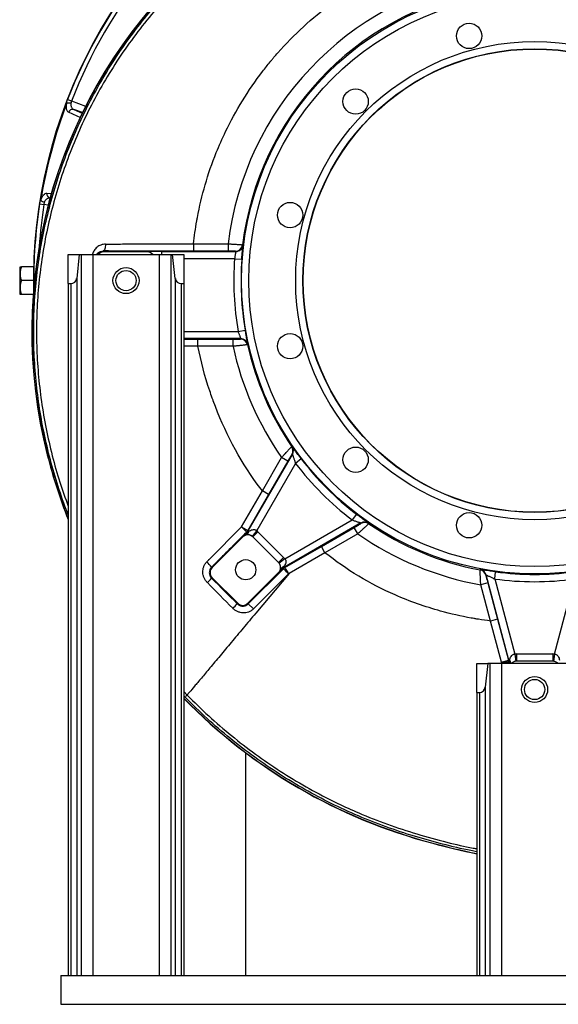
# Model space of a CAD drawing. Header units: millimetres. Extents: x 2157 to 3772, y 1656 to 3856.
# Tile 1 of 7: x 2157 to 2901, y 1656 to 3016. Entities that reach past the tile are written whole.
import ezdxf

# ---------------------------------------------------------------- set-up
doc = ezdxf.new("R2010")
doc.units = ezdxf.units.MM
doc.header["$LTSCALE"] = 2

msp = doc.modelspace()

# ---------------------------------------------------------------- linework, layer by layer
at = {"color": 7, "linetype": 'Continuous', "lineweight": 25}
for p, q in [((2222.8, 2905.9), (2228.3, 2903.8)), ((2184.2, 2761.7), (2190, 2760.8)), ((2271.9, 2696.6), (2273.1, 2695.4)), ((2332.7, 2695.4), (2273.1, 2695.4)), ((2317.5, 2706.5), (2396.9, 2706.5)), ((2332.7, 2695.4), (2332.7, 2695.4)), ((2352.7, 2695.8), (2455.3, 2695.8)), ((2396.9, 2706.5), (2396.9, 2696.5)), ((2396.9, 2706.5), (2444.8, 2706.5)), ((2444.8, 2696.5), (2396.9, 2696.5)), ((2444.8, 2706.5), (2444.8, 2696.5)), ((2455.3, 2695.8), (2454.8, 2696.3)), ((2223.6, 2691.6), (2239, 2691.6)), ((2223.6, 2651.6), (2223.6, 2691.6)), ((2239, 2691.6), (2235.4, 2658.7)), ((2239, 2691.6), (2241.7, 2691.6)), ((2241.7, 2691.6), (2241.7, 1695.6)), ((2241.7, 2691.6), (2257.6, 2691.6)), ((2257.6, 2691.6), (2257.6, 1695.6)), ((2257.6, 2691.6), (2349.6, 2691.6)), ((2349.6, 2691.6), (2349.6, 1695.6)), ((2349.6, 2691.6), (2365.5, 2691.6)), ((2365.5, 2691.6), (2365.5, 1695.6)), ((2365.5, 2691.6), (2368.1, 2691.6)), ((2371.8, 2658.7), (2368.1, 2691.6)), ((2368.1, 2691.6), (2383.6, 2691.6)), ((2383.6, 2691.6), (2383.6, 2651.6)), ((2453.7, 2685.8), (2463.7, 2685.1)), ((2157.2, 2674.6), (2156.6, 2673.6)), ((2156.6, 2673.6), (2156.6, 2637.6)), ((2175.8, 2674.6), (2158.9, 2674.6)), ((2175.6, 2655.6), (2158.9, 2655.6)), ((2235.4, 2658.7), (2235.4, 1695.6)), ((2371.8, 2658.7), (2371.8, 1695.6)), ((2223.6, 2651.6), (2223.6, 1695.6)), ((2223.6, 2651.6), (2227.4, 2651.6)), ((2227.4, 2651.6), (2227.4, 1695.6)), ((2379.8, 2651.6), (2379.8, 1695.6)), ((2379.8, 2651.6), (2383.6, 2651.6)), ((2383.6, 2651.6), (2383.6, 1695.6)), ((2156.6, 2637.6), (2157.2, 2636.6)), ((2175.3, 2636.6), (2158.9, 2636.6)), ((2458.5, 2585.4), (2468.4, 2587.1)), ((2462.1, 2575.4), (2383.6, 2575.4)), ((2383.6, 2574.8), (2403.1, 2574.8)), ((2403.1, 2574.8), (2451.5, 2574.8)), ((2403.1, 2564.8), (2403.1, 2574.8)), ((2451.5, 2574.8), (2451.5, 2564.8)), ((2461.7, 2574.9), (2462.1, 2575.4)), ((2451.5, 2564.8), (2403.1, 2564.8)), ((2195.1, 2414.9), (2194.7, 2414.8)), ((2472.6, 2309.9), (2533.6, 2415.5)), ((2492.2, 2365.1), (2518.7, 2411.1)), ((2527.4, 2406.1), (2518.7, 2411.1)), ((2533.6, 2415.5), (2533, 2415.5)), ((2545.9, 2409.2), (2538, 2403.1)), ((2538, 2403.1), (2484.3, 2310.1)), ((2527.4, 2406.1), (2500.8, 2360.1)), ((2463.4, 2315.3), (2492.2, 2365.1)), ((2500.8, 2360.1), (2472.1, 2310.3)), ((2500.8, 2360.1), (2492.2, 2365.1)), ((2622.1, 2333), (2616.1, 2325)), ((2419, 2270.9), (2463.4, 2315.3)), ((2470.5, 2308.2), (2463.4, 2315.3)), ((2463.4, 2315.3), (2472.1, 2310.3)), ((2628.5, 2320.7), (2522.9, 2259.7)), ((2523.1, 2271.3), (2616.1, 2325)), ((2573.7, 2288.3), (2619, 2314.4)), ((2624, 2305.8), (2619, 2314.4)), ((2628.5, 2320.1), (2628.5, 2320.7)), ((2465.2, 2301.4), (2422.7, 2259)), ((2464.9, 2301.7), (2471, 2307.8)), ((2465.2, 2301.4), (2464.9, 2301.7)), ((2471, 2307.8), (2470.5, 2308.2)), ((2472.1, 2307.2), (2471, 2307.8)), ((2472.1, 2310.3), (2472.6, 2309.9)), ((2472.6, 2309.9), (2473.5, 2309.1)), ((2484.3, 2310.1), (2478.2, 2302.2)), ((2486.1, 2308.5), (2479.1, 2301.4)), ((2479.1, 2301.4), (2479.1, 2301.4)), ((2514.4, 2266.1), (2479.1, 2301.4)), ((2514.4, 2266.1), (2479.1, 2301.4)), ((2486.1, 2308.5), (2521.5, 2273.2)), ((2624, 2305.8), (2578.7, 2279.6)), ((2523.3, 2259.1), (2573.7, 2288.3)), ((2578.7, 2279.6), (2573.7, 2288.3)), ((2521.5, 2273.2), (2514.4, 2266.1)), ((2578.7, 2279.6), (2529, 2250.9)), ((2422, 2259.7), (2422.7, 2259)), ((2514.4, 2266.1), (2514.4, 2266.1)), ((2523.1, 2271.3), (2515.2, 2265.2)), ((2520.8, 2258.1), (2520.2, 2259.1)), ((2522, 2260.5), (2522.9, 2259.7)), ((2522.9, 2259.7), (2523.3, 2259.1)), ((2422, 2244.4), (2422.7, 2245.1)), ((2422.7, 2245.1), (2458.1, 2209.8)), ((2472, 2209.8), (2514.4, 2252.2)), ((2472.7, 2209), (2521.2, 2257.5)), ((2528.3, 2250.5), (2479.8, 2202)), ((2529, 2250.9), (2482.9, 2196)), ((2514.4, 2252.2), (2514.7, 2251.9)), ((2520.8, 2258.1), (2514.7, 2251.9)), ((2521.2, 2257.5), (2520.8, 2258.1)), ((2801.5, 2249), (2801.1, 2248.6)), ((2833.1, 2131.2), (2801.5, 2249)), ((2813.4, 2243.3), (2814.7, 2253.2)), ((2803.8, 2237.9), (2794.1, 2235.3)), ((2807.6, 2185.2), (2794.1, 2235.3)), ((2803.8, 2237.9), (2817.2, 2187.8)), ((2813.4, 2243.3), (2841.2, 2139.6)), ((2896, 2139.6), (2923.8, 2243.3)), ((2457.4, 2209), (2458.1, 2209.8)), ((2472.7, 2209), (2472, 2209.8)), ((2472.7, 2209), (2479.8, 2202)), ((2817.2, 2187.8), (2807.6, 2185.2)), ((2822.7, 2128.5), (2807.6, 2185.2)), ((2817.2, 2187.8), (2832.4, 2131.1)), ((2841.2, 2139.6), (2842.4, 2129.7)), ((2843.6, 2139.7), (2893.6, 2139.7)), ((2843.6, 2139.7), (2843.6, 2129.7)), ((2893.6, 2139.7), (2893.6, 2129.7)), ((2896, 2139.6), (2894.8, 2129.7)), ((2788.6, 2126.6), (2804, 2126.6)), ((2788.6, 2086.6), (2788.6, 2126.6)), ((2804, 2126.6), (2800.4, 2093.7)), ((2806.7, 2126.6), (2804, 2126.6)), ((2806.7, 2126.6), (2806.7, 1695.6)), ((2822.6, 2126.6), (2806.7, 2126.6)), ((2822.6, 2126.6), (2822.6, 1695.6)), ((2914.6, 2126.6), (2822.6, 2126.6)), ((2822.7, 2128.5), (2832.4, 2131.1)), ((2832.7, 2128.5), (2822.7, 2128.5)), ((2832.4, 2131.1), (2833.1, 2131.2)), ((2833.4, 2128.6), (2832.7, 2128.5)), ((2833.1, 2131.2), (2834.3, 2131.2)), ((2834.6, 2128.9), (2833.4, 2128.6)), ((2843.6, 2129.7), (2843.6, 2129.7)), ((2893.6, 2129.7), (2843.6, 2129.7)), ((2893.6, 2129.7), (2843.6, 2129.7)), ((2893.6, 2129.7), (2893.6, 2129.7)), ((2788.6, 2086.6), (2788.6, 1695.6)), ((2788.6, 2086.6), (2792.4, 2086.6)), ((2792.4, 2086.6), (2792.4, 1695.6)), ((2800.4, 2093.7), (2800.4, 1695.6)), ((2468.6, 2003.5), (2468.6, 1695.6)), ((2727.8, 1878.5), (2727.7, 1878.1)), ((2213.6, 1695.6), (3523.6, 1695.6)), ((2213.6, 1695.6), (2213.6, 1655.6)), ((2213.6, 1655.6), (3523.6, 1655.6))]:
    msp.add_line(p, q, dxfattribs=at)
at = {"color": 8, "linetype": 'Continuous', "lineweight": 25}
for p, q in [((2228.3, 2903.8), (2247.8, 2896.7)), ((2231.4, 2892), (2242.9, 2886.8)), ((2243.3, 2887.7), (2231.4, 2892)), ((2195.9, 2759.8), (2190, 2760.8)), ((2352.7, 2695.8), (2352.7, 2691.6)), ((2453.7, 2685.8), (2383.6, 2685.8)), ((2383.6, 2585.4), (2458.5, 2585.4)), ((2403.1, 2564.8), (2383.6, 2564.8)), ((2822.7, 2126.6), (2822.7, 2128.5)), ((2832.7, 2128.5), (2832.7, 2126.6)), ((2833.4, 2126.6), (2833.4, 2128.6)), ((2834.2, 2126.6), (2834.6, 2128.9)), ((2385.2, 2080.2), (2383.6, 2081.9))]:
    msp.add_line(p, q, dxfattribs=at)
at = {"color": 8, "linetype": 'Continuous', "lineweight": 25, "flags": 128}
for points in [[(2240.3, 2881), (2236.1, 2882.8), (2224.2, 2888.2)], [(2194.3, 2776.3), (2199.3, 2775.8), (2200.6, 2775.7)], [(2383.6, 2087.9), (2388.1, 2083), (2388.1, 2083), (2388.1, 2083)]]:
    msp.add_lwpolyline(points, dxfattribs=at)
at = {"color": 7, "linetype": 'Continuous', "lineweight": 25, "flags": 128}
for points in [[(2275.3, 2706), (2275.2, 2704.2), (2274.9, 2702.4), (2274.6, 2700.8), (2274.2, 2699.4), (2273.7, 2698.2), (2273.1, 2697.3), (2272.5, 2696.8), (2271.9, 2696.6)], [(2455.3, 2695.8), (2457.1, 2695.9), (2458, 2696.2)], [(2464.8, 2705.1), (2465.1, 2704.7), (2465.2, 2704.6)], [(2471.9, 2567.6), (2471.6, 2567.3), (2471.5, 2567.1)], [(2532.6, 2426.1), (2533, 2426.2), (2533.2, 2426.2)], [(2639.1, 2320.2), (2639.1, 2319.8), (2639.1, 2319.7)], [(2523.3, 2259.1), (2523.4, 2258.9), (2523.7, 2258.4), (2524.1, 2257.6), (2524.8, 2256.5), (2525.5, 2255.2), (2526.4, 2253.7), (2527.3, 2252.1), (2528.3, 2250.5)], [(2528.3, 2250.5), (2526.9, 2251.8), (2525.6, 2253.1), (2524.4, 2254.4), (2523.3, 2255.4), (2522.4, 2256.3), (2521.8, 2257), (2521.4, 2257.4), (2521.2, 2257.5)], [(2529, 2250.9), (2528.6, 2250.7), (2528.3, 2250.5)], [(2793.3, 2255.8), (2793.6, 2256.1), (2793.7, 2256.2)]]:
    msp.add_lwpolyline(points, dxfattribs=at)
at = {"color": 7, "linetype": 'Continuous', "lineweight": 25}
for centre, radius in [((2868.6, 2655.6), 405.2), ((2868.6, 2655.6), 395.2), ((2778, 2993.7), 17.5), ((2868.6, 2655.6), 330.4), ((2868.6, 2655.6), 320.4), ((2868.6, 2655.6), 320), ((2621.1, 2903.1), 17.5), ((2530.5, 2746.2), 17.5), ((2303.6, 2655.6), 18), ((2303.6, 2655.6), 14), ((2530.5, 2565), 17.5), ((2621.1, 2408.1), 17.5), ((2778, 2317.5), 17.5), ((2469.1, 2256.1), 14), ((2868.6, 2090.6), 18), ((2868.6, 2090.6), 14)]:
    msp.add_circle(centre, radius, dxfattribs=at)
for centre, radius, start, end in [((2868.6, 2655.6), 693, 122.1692, 181.1429), ((2868.6, 2655.6), 692.6, 141.1846, 158.8154), ((2868.6, 2655.6), 686.7, 141.1846, 158.8154), ((2868.6, 2655.6), 426.8, 100.0469, 173.1595), ((2863.2, 2585.1), 689.8, 135.6384, 194.2882), ((2863.2, 2585.1), 689.5, 135.6384, 194.2882), ((2868.6, 2655.6), 406.8, 100.6647, 173.0184), ((2868.6, 2655.6), 691.8, 159.2484, 170.7516), ((2224.3, 2889.6), 11.4, 74.4553, 103.6138), ((2229.8, 2886.4), 5.84, 73.9259, 161.8033), ((2200, 2775.2), 5.84, 168.1967, 256.0741), ((2193.6, 2775.1), 11.4, 226.3862, 255.5447), ((2454.8, 2706.3), 10, 270.0176, 353.0008), ((2868.6, 2655.6), 416, 175.8406, 189.7113), ((2868.6, 2655.6), 406, 175.8406, 189.7113), ((2227.4, 2659.6), 8, 270, 353.6217), ((2379.8, 2659.6), 8, 186.3783, 270), ((2461.7, 2564.9), 10, 12.5785, 89.9844), ((2462.1, 2565.4), 10, 12.5236, 89.9844), ((2868.6, 2655.6), 426.8, 192.2875, 214.9531), ((2868.6, 2655.6), 406.8, 192.5629, 214.3353), ((2524.4, 2420.5), 10, 330.0118, 34.3235), ((2525, 2420.5), 10, 330.0118, 34.3666), ((2916.5, 2598.6), 744.8, 194.2882, 201.5156), ((2916.5, 2598.6), 744.5, 194.2882, 201.4473), ((2868.6, 2655.6), 406, 217.3741, 232.6259), ((2868.6, 2655.6), 416, 217.3741, 232.6259), ((2633.5, 2312), 10, 55.6334, 119.9882), ((2633.5, 2311.4), 10, 55.6765, 119.9882), ((2868.6, 2655.6), 406.8, 235.6647, 259.3353), ((2472.1, 2294.5), 9.83, 45, 135), ((2466.3, 2310.9), 7.45, 291.1514, 345.2859), ((2466.9, 2309.1), 5.48, 291.8952, 340.1205), ((2463.4, 2315.3), 10, 315.0023, 329.9977), ((2464, 2314.9), 10, 315.0023, 329.9977), ((2463.9, 2315), 11.3, 316.6226, 328.3774), ((2472.1, 2294.5), 9.83, 45, 52.0101), ((2472.1, 2294.5), 19.8, 45, 52.0101), ((2868.6, 2655.6), 426.8, 235.0469, 259.9531), ((2507.5, 2259.1), 19.8, 37.9899, 45), ((2367.9, 2216.3), 69.4, 38.7395, 46.9541), ((2429.7, 2252.1), 9.83, 135, 225), ((2507.5, 2259.1), 9.83, 315, 45), ((2507.5, 2259.1), 9.83, 37.9899, 45), ((2523.9, 2253.3), 7.45, 104.7141, 158.8486), ((2522.1, 2253.9), 5.48, 109.8795, 158.1048), ((2528, 2250.9), 11.3, 121.6226, 133.3774), ((2527.9, 2251), 10, 120.0023, 134.9977), ((2528.3, 2250.5), 10, 120.0023, 134.9977), ((2791.4, 2246), 10, 15.0118, 79.3235), ((2791.8, 2246.4), 10, 15.0118, 79.3666), ((2868.6, 2655.6), 406, 262.3741, 277.6259), ((2343, 2314), 105.3, 314.0181, 318.6277), ((2868.6, 2655.6), 416, 262.3741, 277.6259), ((2177.3, 2479.4), 389.3, 314.7191, 316.0071), ((2465, 2216.7), 9.83, 225, 315), ((2843.6, 2119.9), 19.8, 90, 97.0101), ((2893.6, 2119.9), 19.8, 82.9899, 90), ((2822.7, 2128.5), 10, 0.0023, 14.9977), ((2823.4, 2128.6), 10, 0.0023, 14.9977), ((2823.3, 2128.6), 11.3, 1.6226, 13.3774), ((2843.6, 2119.9), 9.83, 90, 137.0075), ((2843.6, 2119.9), 9.83, 90, 97.0101), ((2893.6, 2119.9), 9.83, 42.9925, 90), ((2893.6, 2119.9), 9.83, 82.9899, 90), ((2792.4, 2094.6), 8, 270, 353.6217), ((2916.5, 2598.6), 744.5, 224.2887, 255.318), ((2916.5, 2598.6), 744.8, 224.3162, 255.3178), ((2944.8, 2661), 812.4, 254.5022, 258.9147), ((2944.8, 2661), 812.1, 254.502, 258.9099)]:
    msp.add_arc(centre, radius, start, end, dxfattribs=at)
at = {"color": 8, "linetype": 'Continuous', "lineweight": 25}
for centre, radius, start, end in [((2868.6, 2655.6), 692.8, 122.2039, 180.9552), ((2868.6, 2655.6), 692.6, 171.1846, 180.7835), ((2868.6, 2655.6), 686.7, 171.1846, 176.0464), ((2332.7, 2685.4), 10, 38.1136, 89.9797), ((2455.3, 2705.8), 10, 285.614, 353.0613), ((2827.2, 2127.2), 8.05, 355.481, 29.1551), ((2828.5, 2126.3), 6.55, 2.6862, 23.0928)]:
    msp.add_arc(centre, radius, start, end, dxfattribs=at)
at = {"color": 7, "linetype": 'Continuous', "lineweight": 25}
for centre, major_axis, ratio, start_param, end_param in [((2273.1, 2685.4), (7.07, -7.07), 0.999695, 2.356347, 3.261566), ((2352.7, 2695.4), (20, 0), 0.017455, 1.570796, 3.124139), ((2332.7, 2685.4), (7.07, 7.07), 0.999695, 6.163212, 7.068431)]:
    msp.add_ellipse(centre, major_axis=major_axis, ratio=ratio, start_param=start_param, end_param=end_param, dxfattribs=at)
at = {"color": 8, "linetype": 'Continuous', "lineweight": 25}
for points, knots in [([(2223.6, 2332.8), (2222.7, 2334.9), (2217, 2349), (2208.2, 2375.6), (2197.5, 2412.6), (2188.9, 2450.1), (2182.4, 2488.2), (2178, 2526.6), (2175.9, 2565.4), (2175.8, 2604.1), (2178, 2642.8), (2182.3, 2681.1), (2188.7, 2719), (2197.3, 2756.5), (2208, 2793.5), (2220.6, 2829.9), (2235.3, 2865.4), (2252.2, 2900.6), (2271.4, 2935.3), (2293, 2969.5), (2316.5, 3002.3), (2341.9, 3033.7), (2367.7, 3061.9), (2393.5, 3087), (2419.2, 3109.2), (2446.2, 3129.8), (2474.2, 3149), (2503.2, 3166.5), (2533.1, 3182.5), (2563.9, 3196.8), (2595.4, 3209.4), (2627.6, 3220.4), (2649.4, 3226.2), (2660.3, 3229.1)], [0, 0, 0, 0, 0.006207, 0.040454, 0.07465, 0.108754, 0.143023, 0.177401, 0.211834, 0.246268, 0.280646, 0.314916, 0.348953, 0.383095, 0.417292, 0.451488, 0.485631, 0.519667, 0.555438, 0.591303, 0.627197, 0.663058, 0.698826, 0.728896, 0.759037, 0.789208, 0.819361, 0.849441, 0.879508, 0.909642, 0.939799, 0.969933, 1, 1, 1, 1]), ([(2661.3, 3225.2), (2661.3, 3225.2), (2650.4, 3222.5), (2628.8, 3216.5), (2596.8, 3205.7), (2565.5, 3193.1), (2534.9, 3178.9), (2505.2, 3163.1), (2476.4, 3145.6), (2448.6, 3126.6), (2421.8, 3106.1), (2396.2, 3084.1), (2370.5, 3059.1), (2345, 3031.1), (2319.7, 2999.9), (2296.3, 2967.2), (2274.8, 2933.3), (2255.7, 2898.8), (2238.9, 2863.8), (2224.4, 2828.4), (2211.8, 2792.3), (2201.2, 2755.5), (2192.6, 2718.2), (2186.2, 2680.5), (2181.9, 2642.4), (2179.8, 2604), (2179.8, 2565.5), (2182, 2527), (2186.3, 2488.7), (2192.8, 2450.9), (2201.4, 2413.6), (2211.5, 2377.9), (2219.7, 2354.9), (2223.6, 2343.9)], [0, 0, 0, 0, 0, 0.030335, 0.060739, 0.091165, 0.121568, 0.151903, 0.182246, 0.212663, 0.243098, 0.273502, 0.303834, 0.339944, 0.376148, 0.412386, 0.448594, 0.484707, 0.51907, 0.55354, 0.588065, 0.62259, 0.65706, 0.691424, 0.726022, 0.76073, 0.795493, 0.830257, 0.864964, 0.899561, 0.934005, 0.968542, 1, 1, 1, 1]), ([(2275.3, 2706), (2275.3, 2706), (2273.1, 2706), (2268.9, 2705.2), (2263.5, 2702), (2259.7, 2697.5), (2257.6, 2693.9), (2257.3, 2691.9), (2257.3, 2691.8)], [0, 0, 0, 0, 0.000948, 0.272942, 0.525832, 0.760001, 0.991967, 1, 1, 1, 1]), ([(2263.2, 2691.6), (2263.3, 2691.9), (2263.9, 2693.1), (2265.7, 2694.7), (2268.5, 2696.3), (2270.7, 2696.5), (2271.9, 2696.6)], [0, 0, 0, 0, 0.06853, 0.337649, 0.650269, 1, 1, 1, 1]), ([(2842.4, 2129.7), (2841.8, 2129.6), (2841, 2129.4), (2839.3, 2128.9), (2837.6, 2127.9), (2836.8, 2127.1), (2836.4, 2126.6)], [0, 0, 0, 0, 0.180931, 0.291722, 0.625971, 1, 1, 1, 1]), ([(2900.8, 2126.6), (2900.4, 2127.1), (2899.6, 2127.9), (2897.7, 2128.9), (2896, 2129.5), (2895.1, 2129.6), (2894.8, 2129.7)], [0, 0, 0, 0, 0.373983, 0.708192, 0.889802, 1, 1, 1, 1]), ([(2388.1, 2083), (2388.1, 2083), (2397.8, 2073.1), (2417.7, 2053.8), (2449.2, 2026.6), (2482.3, 2001.1), (2516.7, 1977.5), (2552.3, 1956), (2579.1, 1941.7), (2603.5, 1929.8), (2628.6, 1918.3), (2665.1, 1904.1), (2705.8, 1890.7), (2745.4, 1879.9), (2773.1, 1873.2), (2787, 1870.8), (2788.6, 1870.5)], [0, 0, 0, 0, 0, 0.090151, 0.180588, 0.271169, 0.361748, 0.452182, 0.54233, 0.559676, 0.629073, 0.721954, 0.814924, 0.90785, 0.989489, 1, 1, 1, 1]), ([(2788.6, 1866.5), (2785.9, 1867), (2770, 1869.8), (2741.2, 1876.9), (2702, 1887.6), (2663.1, 1900.5), (2624.7, 1915.6), (2587.2, 1932.9), (2550.8, 1952.2), (2515.4, 1973.5), (2481, 1997), (2447.6, 2022.6), (2415.4, 2050.3), (2395.3, 2070.2), (2385.2, 2080.2)], [0, 0, 0, 0, 0.01763, 0.104635, 0.191603, 0.280534, 0.369533, 0.458463, 0.547398, 0.636402, 0.725337, 0.816866, 0.90847, 1, 1, 1, 1])]:
    msp.add_open_spline(points, degree=3, knots=knots, dxfattribs=at)
at = {"color": 7, "linetype": 'Continuous', "lineweight": 25}
for points, knots in [([(2396.9, 2706.5), (2398.1, 2717), (2399.8, 2729.1), (2407.5, 2771.6), (2419.5, 2813.1), (2449.6, 2881), (2475.3, 2922.9), (2500.1, 2954.4), (2505.4, 2960.8), (2508.9, 2965.1), (2533.7, 2993.6), (2594.2, 3049.3), (2664, 3086.7), (2706.3, 3101.4)], [0.4938943, 0.4938943, 0.4938943, 0.4938943, 0.5262753, 0.53125, 0.625, 0.65625, 0.75, 0.765625, 0.7690957, 0.7734375, 0.78125, 0.875, 1, 1, 1, 1]), ([(2224.2, 2888.2), (2223.6, 2888.5), (2223, 2889), (2222.3, 2890.1), (2222.1, 2890.5), (2221.7, 2891.4), (2221.6, 2891.9), (2221.3, 2893), (2221.2, 2893.6), (2221.1, 2894.9), (2221.1, 2895.5), (2221.1, 2896.9), (2221.2, 2897.6), (2221.3, 2899.2), (2221.5, 2899.9), (2221.6, 2900.7)], [0, 0, 0, 0, 0.25, 0.25, 0.375, 0.375, 0.5, 0.5, 0.625, 0.625, 0.75, 0.75, 0.875, 0.875, 1, 1, 1, 1]), ([(2221.6, 2900.7), (2221.6, 2901.1), (2221.7, 2901.5), (2221.8, 2902.3), (2221.9, 2902.8), (2222.1, 2903.6), (2222.2, 2904.1), (2222.5, 2905), (2222.7, 2905.4), (2222.8, 2905.9)], [0, 0, 0, 0, 0.25, 0.25, 0.5, 0.5, 0.75, 0.75, 1, 1, 1, 1]), ([(2227.4, 2900.6), (2227.3, 2900.1), (2227.3, 2899.6), (2227.3, 2898.5), (2227.4, 2898), (2227.5, 2897.1), (2227.6, 2896.6), (2227.9, 2895.8), (2228.1, 2895.4), (2228.5, 2894.7), (2228.7, 2894.3), (2229.1, 2893.7), (2229.4, 2893.4), (2230.2, 2892.7), (2230.8, 2892.3), (2231.4, 2892)], [0, 0, 0, 0, 0.125, 0.125, 0.25, 0.25, 0.375, 0.375, 0.5, 0.5, 0.625, 0.625, 0.75, 0.75, 1, 1, 1, 1]), ([(2228.3, 2903.8), (2228.1, 2903.2), (2227.9, 2902.7), (2227.6, 2901.7), (2227.5, 2901.2), (2227.4, 2900.6)], [0, 0, 0, 0, 0.5, 0.5, 1, 1, 1, 1]), ([(2185.7, 2766.8), (2186, 2767.6), (2186.3, 2768.3), (2186.9, 2769.7), (2187.2, 2770.4), (2187.9, 2771.6), (2188.2, 2772.2), (2189, 2773.2), (2189.3, 2773.7), (2190.5, 2774.9), (2191.2, 2775.5), (2192.8, 2776.3), (2193.5, 2776.4), (2194.3, 2776.3)], [0, 0, 0, 0, 0.125, 0.125, 0.25, 0.25, 0.375, 0.375, 0.5, 0.5, 0.75, 0.75, 1, 1, 1, 1]), ([(2184.2, 2761.7), (2184.3, 2762.2), (2184.4, 2762.7), (2184.6, 2763.6), (2184.7, 2764.1), (2184.9, 2764.9), (2185.1, 2765.4), (2185.4, 2766.1), (2185.6, 2766.5), (2185.7, 2766.8)], [0, 0, 0, 0, 0.25, 0.25, 0.5, 0.5, 0.75, 0.75, 1, 1, 1, 1]), ([(2190.8, 2764), (2190.6, 2763.5), (2190.4, 2763), (2190.2, 2761.9), (2190.1, 2761.4), (2190, 2760.8)], [0, 0, 0, 0, 0.5, 0.5, 1, 1, 1, 1]), ([(2198.6, 2769.5), (2197.9, 2769.6), (2197.2, 2769.5), (2195.8, 2769.2), (2195.1, 2768.9), (2194, 2768.2), (2193.7, 2767.9), (2193, 2767.4), (2192.7, 2767), (2192.1, 2766.3), (2191.8, 2765.9), (2191.2, 2765), (2191, 2764.5), (2190.8, 2764)], [0, 0, 0, 0, 0.25, 0.25, 0.5, 0.5, 0.625, 0.625, 0.75, 0.75, 0.875, 0.875, 1, 1, 1, 1]), ([(2396.9, 2696.5), (2375.9, 2696.5), (2349.7, 2696.5), (2323.4, 2696.5), (2316.9, 2696.5), (2315.6, 2696.5), (2312.9, 2696.5), (2311.6, 2696.5), (2307.7, 2696.5), (2305.1, 2696.5), (2297.2, 2696.5), (2292.1, 2696.5), (2281.9, 2696.5), (2276.9, 2696.6), (2271.9, 2696.6)], [0, 0, 0, 0, 0.5, 0.625, 0.625, 0.65625, 0.65625, 0.6875, 0.6875, 0.75, 0.75, 0.875, 0.875, 1, 1, 1, 1]), ([(2275.3, 2706), (2282.1, 2706.1), (2289, 2706.1), (2299.6, 2706.2), (2303.1, 2706.3), (2308.5, 2706.3), (2310.3, 2706.4), (2313, 2706.4), (2314.3, 2706.4), (2315.9, 2706.4), (2316.6, 2706.4), (2317.1, 2706.4), (2317.3, 2706.5), (2317.5, 2706.5)], [0, 0, 0, 0, 0.5, 0.5, 0.75, 0.75, 0.875, 0.875, 0.9375, 0.96875, 0.984375, 0.984375, 1, 1, 1, 1]), ([(2444.8, 2706.5), (2446.1, 2706.4), (2447.4, 2706.3), (2449.3, 2706.2), (2449.9, 2706.1), (2451.1, 2706.1), (2451.7, 2706), (2453.5, 2705.9), (2454.7, 2705.8), (2456.8, 2705.7), (2457.9, 2705.6), (2459.7, 2705.5), (2460.5, 2705.4), (2461.6, 2705.3), (2462, 2705.3), (2462.6, 2705.3), (2462.9, 2705.3), (2463.6, 2705.2), (2464, 2705.2), (2464.6, 2705.1), (2464.7, 2705.1), (2464.8, 2705.1)], [0, 0, 0, 0, 0.125, 0.125, 0.1875, 0.1875, 0.25, 0.25, 0.375, 0.375, 0.5, 0.5, 0.625, 0.625, 0.6875, 0.6875, 0.75, 0.75, 0.875, 0.875, 1, 1, 1, 1]), ([(2454.8, 2696.3), (2454.8, 2696.3), (2454.8, 2696.3), (2454.5, 2696.3), (2454.3, 2696.3), (2453.9, 2696.4), (2453.7, 2696.4), (2453.4, 2696.4), (2453.3, 2696.4), (2452.7, 2696.4), (2452.3, 2696.4), (2451.4, 2696.4), (2450.8, 2696.4), (2449.8, 2696.4), (2449.2, 2696.4), (2448.3, 2696.4), (2448, 2696.4), (2447.3, 2696.4), (2447, 2696.4), (2446.1, 2696.5), (2445.4, 2696.5), (2444.8, 2696.5)], [0, 0, 0, 0, 0.125, 0.125, 0.25, 0.25, 0.3125, 0.3125, 0.375, 0.375, 0.5, 0.5, 0.625, 0.625, 0.75, 0.75, 0.8125, 0.8125, 0.875, 0.875, 1, 1, 1, 1]), ([(2455.3, 2695.8), (2455.3, 2695.8), (2455.3, 2695.7), (2455.3, 2695.5), (2455.3, 2695.4), (2455.3, 2695.2), (2455.2, 2695.1), (2455.2, 2694.7), (2455.1, 2694.4), (2455, 2693.7), (2454.9, 2693.2), (2454.8, 2692.3), (2454.7, 2691.8), (2454.5, 2690.7), (2454.4, 2690.2), (2454.2, 2689), (2454.1, 2688.4), (2453.9, 2687.1), (2453.8, 2686.4), (2453.7, 2685.8)], [0, 0, 0, 0, 0.125, 0.125, 0.1875, 0.1875, 0.25, 0.25, 0.375, 0.375, 0.5, 0.5, 0.625, 0.625, 0.75, 0.75, 0.875, 0.875, 1, 1, 1, 1]), ([(2463.7, 2685.1), (2463.7, 2686.3), (2463.8, 2687.6), (2464, 2690.1), (2464.1, 2691.4), (2464.3, 2693.1), (2464.3, 2693.7), (2464.4, 2694.8), (2464.5, 2695.4), (2464.6, 2697), (2464.7, 2697.9), (2464.9, 2699.7), (2464.9, 2700.5), (2465.1, 2701.9), (2465.1, 2702.5), (2465.2, 2703.3), (2465.2, 2703.5), (2465.2, 2703.9), (2465.2, 2704), (2465.2, 2704.4), (2465.2, 2704.6), (2465.2, 2704.6)], [0, 0, 0, 0, 0.125, 0.125, 0.25, 0.25, 0.3125, 0.3125, 0.375, 0.375, 0.5, 0.5, 0.625, 0.625, 0.75, 0.75, 0.8125, 0.8125, 0.875, 0.875, 1, 1, 1, 1]), ([(2157.3, 2674.6), (2157.3, 2674.6), (2157.2, 2674.6), (2158.1, 2674.6), (2158.9, 2674.6)], [0, 0, 0, 0, 0.2513592, 1, 1, 1, 1]), ([(2158.9, 2674.6), (2158.3, 2673.1), (2157.9, 2671.5), (2157.3, 2668.3), (2157.2, 2666.7), (2157.2, 2664.3), (2157.2, 2663.5), (2157.4, 2661.9), (2157.5, 2661.1), (2157.9, 2658.7), (2158.3, 2657.2), (2158.9, 2655.6)], [0, 0, 0, 0, 0.25, 0.25, 0.5, 0.5, 0.625, 0.625, 0.75, 0.75, 1, 1, 1, 1]), ([(2158.9, 2655.6), (2158.3, 2654.1), (2157.9, 2652.5), (2157.3, 2649.3), (2157.2, 2647.7), (2157.2, 2645.3), (2157.2, 2644.5), (2157.4, 2642.9), (2157.5, 2642.1), (2157.9, 2639.7), (2158.3, 2638.2), (2158.9, 2636.6)], [0, 0, 0, 0, 0.25, 0.25, 0.5, 0.5, 0.625, 0.625, 0.75, 0.75, 1, 1, 1, 1]), ([(2158.9, 2636.6), (2158.1, 2636.6), (2157.2, 2636.6), (2157.3, 2636.6), (2157.3, 2636.6)], [0, 0, 0, 0, 0.7486279, 1, 1, 1, 1]), ([(2458.5, 2585.4), (2458.8, 2584.8), (2459, 2584.2), (2459.4, 2582.9), (2459.6, 2582.3), (2460.1, 2581.2), (2460.3, 2580.6), (2460.7, 2579.5), (2460.9, 2579), (2461.2, 2578.1), (2461.4, 2577.7), (2461.7, 2576.9), (2461.8, 2576.6), (2462, 2576), (2462, 2575.8), (2462.1, 2575.5), (2462.1, 2575.5), (2462.1, 2575.4)], [0, 0, 0, 0, 0.125, 0.125, 0.25, 0.25, 0.375, 0.375, 0.5, 0.5, 0.625, 0.625, 0.75, 0.75, 0.875, 0.875, 1, 1, 1, 1]), ([(2471.9, 2567.6), (2471.9, 2567.6), (2471.9, 2567.8), (2471.8, 2568.3), (2471.8, 2568.7), (2471.6, 2569.4), (2471.6, 2569.7), (2471.5, 2570.3), (2471.4, 2570.7), (2471.2, 2571.7), (2471.1, 2572.5), (2470.7, 2574.3), (2470.5, 2575.3), (2470.1, 2577.4), (2469.9, 2578.5), (2469.6, 2580.3), (2469.5, 2580.9), (2469.3, 2582.1), (2469.2, 2582.7), (2468.8, 2584.6), (2468.6, 2585.8), (2468.4, 2587.1)], [0, 0, 0, 0, 0.125, 0.125, 0.25, 0.25, 0.3125, 0.3125, 0.375, 0.375, 0.5, 0.5, 0.625, 0.625, 0.75, 0.75, 0.8125, 0.8125, 0.875, 0.875, 1, 1, 1, 1]), ([(2451.5, 2574.8), (2452.2, 2574.8), (2452.8, 2574.8), (2454.1, 2574.8), (2454.8, 2574.8), (2456, 2574.8), (2456.6, 2574.8), (2457.7, 2574.8), (2458.2, 2574.8), (2459.1, 2574.8), (2459.6, 2574.8), (2460.3, 2574.9), (2460.6, 2574.9), (2461.2, 2574.9), (2461.4, 2574.9), (2461.6, 2574.9), (2461.7, 2574.9), (2461.7, 2574.9)], [0, 0, 0, 0, 0.125, 0.125, 0.25, 0.25, 0.375, 0.375, 0.5, 0.5, 0.625, 0.625, 0.75, 0.75, 0.875, 0.875, 1, 1, 1, 1]), ([(2492.2, 2365.1), (2489.8, 2368.1), (2461.8, 2405.5), (2438.9, 2448.7), (2422.1, 2495.3), (2413.6, 2519.9), (2407.2, 2543.9), (2403.1, 2564.8)], [0.1122087, 0.1122087, 0.1122087, 0.1122087, 0.125, 0.265625, 0.2701424, 0.28125, 0.3474835, 0.3474835, 0.3474835, 0.3474835]), ([(2471.5, 2567.1), (2471.5, 2567.1), (2471.3, 2567.1), (2470.9, 2567), (2470.7, 2567), (2470.4, 2566.9), (2470.1, 2566.9), (2469.4, 2566.8), (2468.7, 2566.7), (2467.6, 2566.6), (2467.2, 2566.5), (2466.4, 2566.4), (2466, 2566.4), (2464.6, 2566.2), (2463.6, 2566.1), (2462, 2565.9), (2461.4, 2565.9), (2460.3, 2565.7), (2459.1, 2565.6), (2457.9, 2565.5), (2456.7, 2565.3), (2456, 2565.3), (2454.1, 2565.1), (2452.8, 2564.9), (2451.5, 2564.8)], [0, 0, 0, 0, 0.125, 0.125, 0.1875, 0.1875, 0.25, 0.25, 0.375, 0.375, 0.4375, 0.4375, 0.5, 0.5, 0.625, 0.625, 0.6875, 0.6875, 0.75, 0.8125, 0.8125, 0.875, 0.875, 1, 1, 1, 1]), ([(2518.7, 2411.1), (2519.6, 2412.1), (2520.5, 2413), (2521.8, 2414.5), (2522.2, 2414.9), (2523.1, 2415.9), (2523.5, 2416.3), (2524.7, 2417.7), (2525.5, 2418.5), (2526.6, 2419.8), (2527, 2420.1), (2527.7, 2420.9), (2528, 2421.3), (2529, 2422.3), (2529.6, 2423), (2530.4, 2423.8), (2530.6, 2424), (2531, 2424.5), (2531.3, 2424.7), (2531.8, 2425.3), (2532.1, 2425.6), (2532.5, 2426), (2532.6, 2426.1), (2532.6, 2426.1)], [0, 0, 0, 0, 0.125, 0.125, 0.1875, 0.1875, 0.25, 0.25, 0.375, 0.375, 0.4375, 0.4375, 0.5, 0.5, 0.625, 0.625, 0.6875, 0.6875, 0.75, 0.75, 0.875, 0.875, 1, 1, 1, 1]), ([(2545.9, 2409.2), (2545.1, 2410.2), (2544.3, 2411.3), (2542.7, 2413.4), (2542, 2414.4), (2540.5, 2416.4), (2539.8, 2417.4), (2538.7, 2418.8), (2538.4, 2419.2), (2537.8, 2420.1), (2537.5, 2420.5), (2536.9, 2421.3), (2536.6, 2421.7), (2536.1, 2422.4), (2535.8, 2422.8), (2535.1, 2423.8), (2534.7, 2424.3), (2534.2, 2425), (2534, 2425.2), (2533.8, 2425.6), (2533.6, 2425.7), (2533.4, 2426), (2533.2, 2426.2), (2533.2, 2426.2)], [0, 0, 0, 0, 0.125, 0.125, 0.25, 0.25, 0.375, 0.375, 0.4375, 0.4375, 0.5, 0.5, 0.5625, 0.5625, 0.625, 0.625, 0.75, 0.75, 0.8125, 0.8125, 0.875, 0.875, 1, 1, 1, 1]), ([(2533, 2415.5), (2533, 2415.5), (2533, 2415.4), (2532.8, 2415.2), (2532.7, 2415), (2532.4, 2414.6), (2532.3, 2414.4), (2532.1, 2414.1), (2532, 2414), (2531.7, 2413.4), (2531.5, 2413), (2530.9, 2412.1), (2530.6, 2411.6), (2530.1, 2410.6), (2529.7, 2410.1), (2528.8, 2408.4), (2528.1, 2407.3), (2527.4, 2406.1)], [0, 0, 0, 0, 0.125, 0.125, 0.25, 0.25, 0.3125, 0.3125, 0.375, 0.375, 0.5, 0.5, 0.625, 0.625, 0.75, 0.75, 1, 1, 1, 1]), ([(2533.6, 2415.5), (2533.6, 2415.5), (2533.7, 2415.4), (2533.8, 2415.1), (2533.9, 2415), (2534, 2414.7), (2534, 2414.5), (2534.2, 2414.1), (2534.3, 2413.9), (2534.4, 2413.4), (2534.5, 2413.2), (2534.8, 2412.4), (2534.9, 2411.8), (2535.3, 2410.6), (2535.6, 2410), (2536, 2408.7), (2536.2, 2408), (2536.7, 2406.6), (2537, 2405.9), (2537.5, 2404.5), (2537.7, 2403.8), (2538, 2403.1)], [0, 0, 0, 0, 0.125, 0.125, 0.1875, 0.1875, 0.25, 0.25, 0.3125, 0.3125, 0.375, 0.375, 0.5, 0.5, 0.625, 0.625, 0.75, 0.75, 0.875, 0.875, 1, 1, 1, 1]), ([(2639.1, 2320.2), (2639.1, 2320.3), (2639, 2320.4), (2638.5, 2320.8), (2638.2, 2321), (2637.5, 2321.5), (2637.3, 2321.7), (2636.7, 2322.1), (2636.4, 2322.4), (2635.4, 2323.1), (2634.7, 2323.6), (2633.5, 2324.5), (2633.1, 2324.8), (2632.2, 2325.4), (2631.7, 2325.8), (2630.4, 2326.8), (2629.4, 2327.5), (2627.9, 2328.6), (2627.4, 2329), (2626.4, 2329.8), (2625.8, 2330.2), (2624.3, 2331.3), (2623.2, 2332.1), (2622.1, 2333)], [0, 0, 0, 0, 0.125, 0.125, 0.25, 0.25, 0.3125, 0.3125, 0.375, 0.375, 0.5, 0.5, 0.5625, 0.5625, 0.625, 0.625, 0.75, 0.75, 0.8125, 0.8125, 0.875, 0.875, 1, 1, 1, 1]), ([(2616.1, 2325), (2617.5, 2324.5), (2618.9, 2324), (2621, 2323.3), (2621.6, 2323), (2622.9, 2322.6), (2623.6, 2322.4), (2624.8, 2322), (2625.4, 2321.8), (2626.4, 2321.4), (2626.8, 2321.3), (2627.6, 2321), (2628, 2320.9), (2628.4, 2320.7), (2628.5, 2320.7), (2628.5, 2320.7)], [0, 0, 0, 0, 0.25, 0.25, 0.375, 0.375, 0.5, 0.5, 0.625, 0.625, 0.75, 0.75, 0.875, 0.875, 1, 1, 1, 1]), ([(2619, 2314.4), (2619.6, 2314.8), (2620.2, 2315.1), (2621.4, 2315.8), (2622, 2316.1), (2623.1, 2316.8), (2623.6, 2317.1), (2624.6, 2317.7), (2625.1, 2318), (2626, 2318.5), (2626.4, 2318.7), (2627.1, 2319.2), (2627.4, 2319.4), (2627.9, 2319.7), (2628.1, 2319.8), (2628.4, 2320), (2628.5, 2320), (2628.5, 2320.1)], [0, 0, 0, 0, 0.125, 0.125, 0.25, 0.25, 0.375, 0.375, 0.5, 0.5, 0.625, 0.625, 0.75, 0.75, 0.875, 0.875, 1, 1, 1, 1]), ([(2639.1, 2319.7), (2639.1, 2319.6), (2639, 2319.5), (2638.7, 2319.2), (2638.6, 2319.1), (2638.3, 2318.8), (2638.1, 2318.7), (2637.5, 2318.1), (2637.1, 2317.7), (2636.2, 2316.9), (2635.9, 2316.6), (2635.3, 2316), (2634.6, 2315.4), (2633.9, 2314.7), (2633.1, 2314), (2632.7, 2313.7), (2631.5, 2312.5), (2630.7, 2311.7), (2629.3, 2310.5), (2628.8, 2310.1), (2627.9, 2309.2), (2627.4, 2308.8), (2626, 2307.5), (2625, 2306.6), (2624, 2305.8)], [0, 0, 0, 0, 0.125, 0.125, 0.1875, 0.1875, 0.25, 0.25, 0.375, 0.375, 0.4375, 0.4375, 0.5, 0.5625, 0.5625, 0.625, 0.625, 0.75, 0.75, 0.8125, 0.8125, 0.875, 0.875, 1, 1, 1, 1]), ([(2470.5, 2308.2), (2462.4, 2300.1), (2450.3, 2288), (2436.2, 2273.9), (2430.1, 2267.8), (2427.1, 2264.8), (2426.1, 2263.8), (2424, 2261.8), (2423, 2260.7), (2422, 2259.7)], [0, 0, 0, 0, 0.5, 0.75, 0.875, 0.875, 0.9375, 0.9375, 1, 1, 1, 1]), ([(2472.1, 2307.2), (2470.8, 2306.4), (2469.5, 2305.6), (2467.1, 2303.7), (2466, 2302.7), (2464.9, 2301.7)], [0, 0, 0, 0, 0.5, 0.5, 1, 1, 1, 1]), ([(2469, 2304), (2468.2, 2303.8), (2467.4, 2303.4), (2466.1, 2302.7), (2465.5, 2302.2), (2464.9, 2301.7)], [0, 0, 0, 0, 0.5, 0.5, 1, 1, 1, 1]), ([(2478.2, 2302.2), (2477.9, 2302.4), (2477.6, 2302.6), (2477.1, 2303), (2476.9, 2303.1), (2476.3, 2303.4), (2476.1, 2303.5), (2475.5, 2303.7), (2475.3, 2303.8), (2474.6, 2304.1), (2474.1, 2304.2), (2473.3, 2304.3), (2472.9, 2304.4), (2472.1, 2304.4), (2471.8, 2304.4), (2471.1, 2304.4), (2470.8, 2304.4), (2469.9, 2304.2), (2469.4, 2304.1), (2469, 2304)], [0, 0, 0, 0, 0.0625, 0.0625, 0.125, 0.125, 0.1875, 0.1875, 0.25, 0.25, 0.375, 0.375, 0.5, 0.5, 0.625, 0.625, 0.75, 0.75, 1, 1, 1, 1]), ([(2473.5, 2309.1), (2474.2, 2309.5), (2474.9, 2310), (2476.6, 2310.9), (2477.5, 2311.2), (2479.4, 2311.7), (2480.4, 2311.8), (2482, 2311.5), (2482.5, 2311.4), (2483.5, 2310.9), (2483.9, 2310.5), (2484.3, 2310.1)], [0, 0, 0, 0, 0.25, 0.25, 0.5, 0.5, 0.75, 0.75, 0.875, 0.875, 1, 1, 1, 1]), ([(2807.6, 2185.2), (2802.1, 2185.9), (2795, 2186.9), (2787.5, 2188.2), (2785.3, 2188.6), (2783.6, 2188.9), (2768, 2191.6), (2731, 2200), (2660.2, 2225), (2608.3, 2256), (2578.7, 2279.6)], [0.7460234, 0.7460234, 0.7460234, 0.7460234, 0.7617188, 0.7665216, 0.7675781, 0.7680664, 0.7714844, 0.8125, 0.875, 0.9815733, 0.9815733, 0.9815733, 0.9815733]), ([(2416.2, 2238.3), (2415.2, 2239.2), (2414.4, 2240.2), (2413.3, 2241.9), (2412.9, 2242.4), (2412.3, 2243.6), (2412, 2244.2), (2411.2, 2246), (2410.7, 2247.3), (2410.1, 2249.9), (2409.9, 2251.2), (2409.8, 2253.8), (2409.9, 2255.2), (2410.2, 2257.1), (2410.3, 2257.8), (2410.6, 2259.1), (2410.8, 2259.7), (2411.3, 2260.9), (2411.5, 2261.5), (2412.1, 2262.7), (2412.4, 2263.3), (2413.5, 2265), (2414.3, 2266.1), (2415.3, 2267)], [0, 0, 0, 0, 0.125, 0.125, 0.1875, 0.1875, 0.25, 0.25, 0.375, 0.375, 0.5, 0.5, 0.625, 0.625, 0.6875, 0.6875, 0.75, 0.75, 0.8125, 0.8125, 0.875, 0.875, 1, 1, 1, 1]), ([(2415.3, 2267), (2415.9, 2267.7), (2416.8, 2268.6), (2417.9, 2269.7), (2418.4, 2270.2), (2418.7, 2270.5), (2418.8, 2270.7), (2419, 2270.9)], [0, 0, 0, 0, 0.5, 0.75, 0.875, 0.875, 1, 1, 1, 1]), ([(2422, 2259.7), (2421.5, 2259.2), (2421.1, 2258.7), (2420.3, 2257.5), (2419.9, 2256.9), (2419.4, 2255.6), (2419.2, 2254.9), (2418.9, 2253.5), (2418.8, 2252.8), (2418.8, 2251.4), (2418.9, 2250.7), (2419.2, 2249.3), (2419.4, 2248.6), (2419.8, 2247.6), (2419.9, 2247.3), (2420.3, 2246.6), (2420.4, 2246.3), (2421, 2245.4), (2421.5, 2244.9), (2422, 2244.4)], [0, 0, 0, 0, 0.125, 0.125, 0.25, 0.25, 0.375, 0.375, 0.5, 0.5, 0.625, 0.625, 0.75, 0.75, 0.8125, 0.8125, 0.875, 0.875, 1, 1, 1, 1]), ([(2520.2, 2259.1), (2519.4, 2257.8), (2518.6, 2256.5), (2517.2, 2254.7), (2516.7, 2254.2), (2515.7, 2253), (2515.2, 2252.5), (2514.7, 2251.9)], [0, 0, 0, 0, 0.5, 0.5, 0.75, 0.75, 1, 1, 1, 1]), ([(2517, 2256), (2517.1, 2256.4), (2517.2, 2256.9), (2517.4, 2258.1), (2517.4, 2258.8), (2517.3, 2259.9), (2517.3, 2260.3), (2517.1, 2261.1), (2517, 2261.6), (2516.8, 2262.3), (2516.7, 2262.6), (2516.5, 2263.1), (2516.4, 2263.3), (2516, 2264.1), (2515.6, 2264.7), (2515.2, 2265.2)], [0, 0, 0, 0, 0.25, 0.25, 0.5, 0.5, 0.625, 0.625, 0.75, 0.75, 0.8125, 0.8125, 0.875, 0.875, 1, 1, 1, 1]), ([(2523.1, 2271.3), (2523.5, 2271), (2523.8, 2270.5), (2524.3, 2269.5), (2524.5, 2269), (2524.7, 2268), (2524.7, 2267.5), (2524.6, 2266.4), (2524.6, 2265.9), (2524.2, 2264.5), (2523.8, 2263.6), (2523, 2262), (2522.5, 2261.2), (2522, 2260.5)], [0, 0, 0, 0, 0.125, 0.125, 0.25, 0.25, 0.375, 0.375, 0.5, 0.5, 0.75, 0.75, 1, 1, 1, 1]), ([(2517, 2256), (2516.7, 2255.2), (2516.4, 2254.5), (2515.8, 2253.4), (2515.6, 2253.1), (2515.2, 2252.5), (2514.9, 2252.2), (2514.7, 2251.9)], [0, 0, 0, 0, 0.5, 0.5, 0.75, 0.75, 1, 1, 1, 1]), ([(2794.1, 2235.3), (2794.1, 2236.6), (2794, 2237.9), (2793.9, 2239.9), (2793.9, 2240.5), (2793.8, 2241.7), (2793.8, 2242.4), (2793.7, 2244.2), (2793.6, 2245.4), (2793.6, 2247), (2793.5, 2247.6), (2793.5, 2248.6), (2793.5, 2249.1), (2793.4, 2250.5), (2793.4, 2251.4), (2793.3, 2252.5), (2793.3, 2252.9), (2793.3, 2253.5), (2793.3, 2253.8), (2793.3, 2254.6), (2793.3, 2255), (2793.3, 2255.6), (2793.3, 2255.8), (2793.3, 2255.8)], [0, 0, 0, 0, 0.125, 0.125, 0.1875, 0.1875, 0.25, 0.25, 0.375, 0.375, 0.4375, 0.4375, 0.5, 0.5, 0.625, 0.625, 0.6875, 0.6875, 0.75, 0.75, 0.875, 0.875, 1, 1, 1, 1]), ([(2814.7, 2253.2), (2813.4, 2253.4), (2812.1, 2253.6), (2809.5, 2253.9), (2808.2, 2254.1), (2805.7, 2254.5), (2804.5, 2254.7), (2802.8, 2254.9), (2802.3, 2255), (2801.2, 2255.2), (2800.7, 2255.2), (2799.7, 2255.4), (2799.2, 2255.5), (2798.3, 2255.6), (2797.9, 2255.7), (2796.7, 2255.9), (2796, 2256), (2795.2, 2256.1), (2794.9, 2256.1), (2794.5, 2256.2), (2794.3, 2256.2), (2793.9, 2256.2), (2793.7, 2256.2), (2793.7, 2256.2)], [0, 0, 0, 0, 0.125, 0.125, 0.25, 0.25, 0.375, 0.375, 0.4375, 0.4375, 0.5, 0.5, 0.5625, 0.5625, 0.625, 0.625, 0.75, 0.75, 0.8125, 0.8125, 0.875, 0.875, 1, 1, 1, 1]), ([(2801.1, 2248.6), (2801.1, 2248.5), (2801.1, 2248.5), (2801.2, 2248.1), (2801.2, 2247.9), (2801.3, 2247.5), (2801.4, 2247.3), (2801.4, 2247), (2801.5, 2246.8), (2801.6, 2246.2), (2801.8, 2245.7), (2802, 2244.7), (2802.1, 2244.1), (2802.4, 2243), (2802.6, 2242.4), (2803.1, 2240.5), (2803.4, 2239.2), (2803.8, 2237.9)], [0, 0, 0, 0, 0.125, 0.125, 0.25, 0.25, 0.3125, 0.3125, 0.375, 0.375, 0.5, 0.5, 0.625, 0.625, 0.75, 0.75, 1, 1, 1, 1]), ([(2801.5, 2249), (2801.5, 2249), (2801.6, 2249), (2801.9, 2248.8), (2802.1, 2248.8), (2802.4, 2248.6), (2802.5, 2248.5), (2802.9, 2248.4), (2803.1, 2248.3), (2803.5, 2248.1), (2803.8, 2247.9), (2804.5, 2247.6), (2805.1, 2247.3), (2806.2, 2246.7), (2806.8, 2246.4), (2808, 2245.8), (2808.7, 2245.5), (2810, 2244.9), (2810.7, 2244.6), (2812, 2243.9), (2812.7, 2243.6), (2813.4, 2243.3)], [0, 0, 0, 0, 0.125, 0.125, 0.1875, 0.1875, 0.25, 0.25, 0.3125, 0.3125, 0.375, 0.375, 0.5, 0.5, 0.625, 0.625, 0.75, 0.75, 0.875, 0.875, 1, 1, 1, 1]), ([(2457.4, 2209), (2457.9, 2208.5), (2458.4, 2208.1), (2459.6, 2207.3), (2460.2, 2206.9), (2461.6, 2206.4), (2462.2, 2206.2), (2463.6, 2205.9), (2464.3, 2205.9), (2465.7, 2205.9), (2466.5, 2205.9), (2467.8, 2206.2), (2468.5, 2206.4), (2469.5, 2206.8), (2469.8, 2207), (2470.5, 2207.3), (2470.8, 2207.5), (2471.6, 2208.1), (2472.2, 2208.5), (2472.7, 2209)], [0, 0, 0, 0, 0.125, 0.125, 0.25, 0.25, 0.375, 0.375, 0.5, 0.5, 0.625, 0.625, 0.75, 0.75, 0.8125, 0.8125, 0.875, 0.875, 1, 1, 1, 1]), ([(2479.8, 2202), (2479.3, 2201.5), (2478.8, 2201.1), (2477.8, 2200.2), (2477.3, 2199.8), (2476.2, 2199.1), (2475.6, 2198.8), (2474.4, 2198.2), (2473.8, 2197.9), (2471.9, 2197.2), (2470.7, 2196.9), (2468.7, 2196.6), (2468, 2196.5), (2466.7, 2196.4), (2466, 2196.4), (2464.1, 2196.5), (2462.8, 2196.7), (2460.8, 2197.2), (2460.2, 2197.3), (2458.9, 2197.8), (2458.3, 2198), (2457.1, 2198.6), (2456.5, 2198.9), (2455.4, 2199.5), (2454.8, 2199.9), (2453.2, 2201), (2452.2, 2201.9), (2451.2, 2202.8)], [0, 0, 0, 0, 0.0625, 0.0625, 0.125, 0.125, 0.1875, 0.1875, 0.25, 0.25, 0.375, 0.375, 0.4375, 0.4375, 0.5, 0.5, 0.625, 0.625, 0.6875, 0.6875, 0.75, 0.75, 0.8125, 0.8125, 0.875, 0.875, 1, 1, 1, 1]), ([(2834.3, 2131.2), (2834.4, 2132), (2834.6, 2132.9), (2835.2, 2134.7), (2835.6, 2135.6), (2836.6, 2137.2), (2837.2, 2138), (2838.5, 2138.9), (2839, 2139.2), (2840.1, 2139.5), (2840.6, 2139.6), (2841.2, 2139.6)], [0, 0, 0, 0, 0.25, 0.25, 0.5, 0.5, 0.75, 0.75, 0.875, 0.875, 1, 1, 1, 1]), ([(2896, 2139.6), (2896.6, 2139.6), (2897.1, 2139.5), (2898.2, 2139.2), (2898.7, 2138.9), (2899.5, 2138.3), (2899.9, 2138), (2900.6, 2137.2), (2900.9, 2136.8), (2901.6, 2135.6), (2902, 2134.7), (2902.6, 2132.9), (2902.8, 2132), (2902.9, 2131.2)], [0, 0, 0, 0, 0.125, 0.125, 0.25, 0.25, 0.375, 0.375, 0.5, 0.5, 0.75, 0.75, 1, 1, 1, 1]), ([(2388.1, 2083), (2388.1, 2083), (2388, 2082.9), (2387.7, 2082.6), (2387.5, 2082.4), (2386.9, 2081.9), (2386.6, 2081.6), (2385.9, 2080.9), (2385.6, 2080.5), (2385.2, 2080.2)], [0, 0, 0, 0, 0.25, 0.25, 0.5, 0.5, 0.75, 0.75, 1, 1, 1, 1]), ([(2388.6, 2083.6), (2388.6, 2083.6), (2388.5, 2083.5), (2388.4, 2083.3), (2388.3, 2083.2), (2388.2, 2083.1), (2388.1, 2083), (2388.1, 2083)], [0.648816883, 0.648816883, 0.648816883, 0.648816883, 0.650968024, 0.653119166, 0.655270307, 0.657421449, 0.657945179, 0.657945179, 0.657945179, 0.657945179])]:
    msp.add_open_spline(points, degree=3, knots=knots, dxfattribs=at)
for points in [[(2451.2, 2202.8), (2439.5, 2214.6), (2427.8, 2226.4), (2416.2, 2238.3)], [(2422, 2244.4), (2433.8, 2232.6), (2445.6, 2220.8), (2457.4, 2209)], [(2482.9, 2196), (2477.1, 2189.1), (2465.6, 2175.3), (2448.9, 2155.5), (2433.4, 2136.9), (2419.4, 2120.2), (2407.4, 2105.9), (2397.8, 2094.6), (2391.2, 2086.7), (2389, 2084.1), (2388.6, 2083.6)]]:
    msp.add_open_spline(points, degree=3, dxfattribs=at)

doc.saveas('drawing.dxf')
